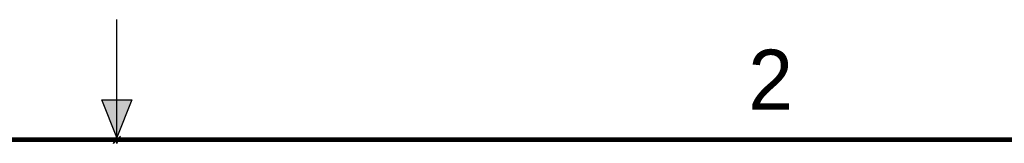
# Model space of a CAD drawing. Header units: inches. Extents: x 0 to 22, y 0 to 17.
# Tile 26 of 27: x 10.6 to 14.7, y 16.5 to 17. Entities that reach past the tile are written whole.
import ezdxf

# ---------------------------------------------------------------- set-up
doc = ezdxf.new("R2010")
doc.units = ezdxf.units.IN
doc.header["$LTSCALE"] = 1.21
doc.header["$MEASUREMENT"] = 0
doc.layers.get('0').update_dxf_attribs({"linetype": 'CONTINUOUS'})
doc.styles.add('TEXTSTYLE_2', font='txt')

msp = doc.modelspace()

# ---------------------------------------------------------------- hatches: boundary and pattern name
at = {"linetype": 'CONTINUOUS'}
msp.add_hatch(color=2, dxfattribs=at).paths.add_polyline_path([(11, 16.51), (10.9375, 16.6663), (11.0625, 16.6663)])

# ---------------------------------------------------------------- linework, layer by layer
at = {"color": 2, "linetype": 'CONTINUOUS'}
for p, q in [((11, 16.485), (11, 17)), ((11, 16.51), (10.9375, 16.6663)), ((10.9375, 16.6663), (11.0625, 16.6663)), ((11.0625, 16.6663), (11, 16.51)), ((11.015, 16.515), (10.985, 16.485)), ((10.985, 16.485), (11, 16.515)), ((11, 16.485), (11.015, 16.515))]:
    msp.add_line(p, q, dxfattribs=at)
at = {"color": 7, "linetype": 'CONTINUOUS', "const_width": 0.02}
msp.add_lwpolyline([(21.5, 16.5), (0.5, 16.5)], dxfattribs=at)

# ---------------------------------------------------------------- texts
at = {"color": 2, "linetype": 'CONTINUOUS', "insert": (13.625, 16.875), "char_height": 0.25, "width": 0.25, "attachment_point": 1, "line_spacing_factor": 0.9, "style": 'TEXTSTYLE_2'}
msp.add_mtext('2', dxfattribs=at)

doc.saveas('drawing.dxf')
